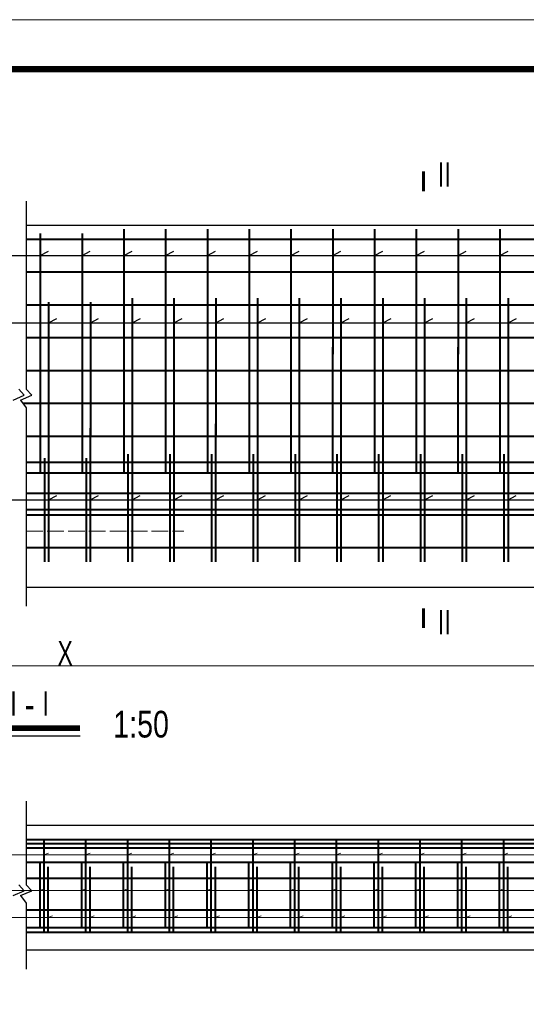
# Model space of a CAD drawing. Header units: inches. Extents: x 458935 to 468251, y 259207 to 260536.
# Tile 15 of 16: x 467537 to 467901, y 259828 to 260536. Entities that reach past the tile are written whole.
import ezdxf

# ---------------------------------------------------------------- set-up
doc = ezdxf.new("R2010")
doc.units = ezdxf.units.IN
doc.header["$MEASUREMENT"] = 0
doc.linetypes.add('ACAD_ISO02W100', pattern=[15, 12, -3])
doc.layers.get('0').update_dxf_attribs({"lineweight": 15})
for name, color, linetype, lineweight in [('BM1', 7, 'Continuous', 15), ('标注', 255, 'Continuous', 25), ('粗线', 1, 'Continuous', 40), ('细实线', 4, 'Continuous', 25), ('轮廓虚线', 2, 'ACAD_ISO02W100', 15)]:
    doc.layers.add(name, color=color, linetype=linetype, lineweight=lineweight)
doc.layers.add('LOCKUP', color=7, linetype='Continuous')
doc.styles.add('HZTXT', font='hztxt_e.shx', dxfattribs={"width": 0.75, "bigfont": 'hztxt.shx'})
doc.styles.get("Standard").update_dxf_attribs({"font": 'hztxt_e.shx', "width": 0.7, "bigfont": 'hztxt.shx'})
doc.dimstyles.new('ISO-100', dxfattribs={"dimscale": 5, "dimtxt": 10, "dimasz": 2, "dimexe": 1.25, "dimexo": 0.625, "dimtad": 1, "dimdsep": 46, "dimtxsty": 'Standard', "dimblk": 'ARCHTICK', "dimcen": 2.5, "dimclrd": 256, "dimadec": 0, "dimazin": 0, "dimtfac": 1, "dimtix": 1, "dimtmove": 0, "dimatfit": 3, "dimfxl": 6, "dimfxlon": 1, "dimarcsym": 0})

# ---------------------------------------------------------------- blocks, each defined once
blk = doc.blocks.new('_ArchTick')
at = {"color": 0, "linetype": 'ByBlock', "const_width": 0.15}
blk.add_lwpolyline([(-0.5, -0.5), (0.5, 0.5)], dxfattribs=at)
blk = doc.blocks.new('123123')
at = {"layer": 'BM1', "linetype": 'Continuous'}
blk.add_line((0, 3000.3), (-4242.8, 3000.3), dxfattribs=at)
at = {"layer": 'BM1', "color": 0, "linetype": 'Continuous', "const_width": 10}
blk.add_lwpolyline([(-4075, 50), (-4075, 2920), (-50, 2920), (-50, 50)], close=True, dxfattribs=at)
blk = doc.blocks.new('k')
at = {"layer": 'LOCKUP', "xscale": 0.9939999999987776, "yscale": 0.9940000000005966, "zscale": 0.9939999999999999}
blk.add_blockref('123123', (4217.4, 0), dxfattribs=at)

msp = doc.modelspace()

# ---------------------------------------------------------------- linework, layer by layer
for p, q in [((467038.336, 259935.818), (468146.343, 259935.818)), ((467554.324, 259935.818), (467557.55, 259936.973)), ((467584.324, 259935.818), (467587.55, 259936.973)), ((467614.324, 259935.818), (467617.55, 259936.973)), ((467644.324, 259935.818), (467647.55, 259936.973)), ((467674.324, 259935.818), (467677.55, 259936.973)), ((467704.324, 259935.818), (467707.55, 259936.973)), ((467734.324, 259935.818), (467737.55, 259936.973)), ((467764.324, 259935.818), (467767.55, 259936.973)), ((467794.324, 259935.818), (467797.55, 259936.973)), ((467824.324, 259935.818), (467827.55, 259936.973)), ((467854.324, 259935.818), (467857.55, 259936.973)), ((467884.324, 259935.818), (467887.55, 259936.973)), ((467038.336, 259910.226), (468146.343, 259910.226)), ((467551.316, 259910.226), (467554.542, 259911.381)), ((467581.316, 259910.226), (467584.542, 259911.381)), ((467611.316, 259910.226), (467614.542, 259911.381)), ((467641.316, 259910.226), (467644.542, 259911.381)), ((467671.316, 259910.226), (467674.542, 259911.381)), ((467701.316, 259910.226), (467704.542, 259911.381)), ((467731.316, 259910.226), (467734.542, 259911.381)), ((467761.316, 259910.226), (467764.542, 259911.381)), ((467791.316, 259910.226), (467794.542, 259911.381)), ((467821.316, 259910.226), (467824.542, 259911.381)), ((467851.316, 259910.226), (467854.542, 259911.381)), ((467881.316, 259910.226), (467884.542, 259911.381)), ((467557.261, 259890.843), (467560.486, 259891.998)), ((467587.261, 259890.843), (467590.486, 259891.998)), ((467617.261, 259890.843), (467620.486, 259891.998)), ((467647.261, 259890.843), (467650.486, 259891.998)), ((467677.261, 259890.843), (467680.486, 259891.998)), ((467707.261, 259890.843), (467710.486, 259891.998)), ((467737.261, 259890.843), (467740.486, 259891.998)), ((467767.261, 259890.843), (467770.486, 259891.998)), ((467797.261, 259890.843), (467800.486, 259891.998)), ((467827.261, 259890.843), (467830.486, 259891.998)), ((467857.261, 259890.843), (467860.486, 259891.998)), ((467887.261, 259890.843), (467890.486, 259891.998)), ((467038.336, 259890.843), (468146.343, 259890.843))]:
    msp.add_line(p, q)
at = {"const_width": 2}
for points in [[(467826.984, 260427.001), (467826.984, 260412.769)], [(467826.984, 260113.025), (467826.984, 260098.792)]]:
    msp.add_lwpolyline(points, dxfattribs=at)
at = {"layer": '标注'}
msp.add_line((467514.397, 260021.325), (467580.338, 260021.325), dxfattribs=at)
at = {"layer": '标注', "const_width": 4}
msp.add_lwpolyline([(467514.397, 260026.807), (467580.338, 260026.807)], dxfattribs=at)
at = {"layer": '粗线'}
for p, q in [((467551.763, 260382.402), (467551.718, 260212.364)), ((467551.763, 260380.402), (467551.718, 260210.364)), ((467581.763, 260382.402), (467581.718, 260212.364)), ((467581.763, 260380.402), (467581.718, 260210.364)), ((467611.763, 260385.402), (467611.718, 260215.364)), ((467611.763, 260384.402), (467611.718, 260214.364)), ((467611.763, 260383.402), (467611.718, 260213.364)), ((467611.763, 260383.402), (467611.718, 260213.364)), ((467611.763, 260382.462), (467611.718, 260219.364)), ((467611.763, 260382.402), (467611.718, 260212.364)), ((467611.763, 260382.402), (467611.718, 260212.364)), ((467611.763, 260381.462), (467611.718, 260218.364)), ((467611.763, 260381.402), (467611.718, 260211.364)), ((467611.763, 260380.462), (467611.718, 260217.364)), ((467611.763, 260380.462), (467611.718, 260217.364)), ((467611.763, 260380.402), (467611.718, 260210.364)), ((467641.763, 260385.402), (467641.718, 260215.364)), ((467641.763, 260384.402), (467641.718, 260214.364)), ((467641.763, 260383.402), (467641.718, 260213.364)), ((467641.763, 260383.402), (467641.718, 260213.364)), ((467641.763, 260382.462), (467641.718, 260219.364)), ((467641.763, 260382.402), (467641.718, 260212.364)), ((467641.763, 260382.402), (467641.718, 260212.364)), ((467641.763, 260381.462), (467641.718, 260218.364)), ((467641.763, 260381.402), (467641.718, 260211.364)), ((467641.763, 260380.462), (467641.718, 260217.364)), ((467641.763, 260380.462), (467641.718, 260217.364)), ((467641.763, 260380.402), (467641.718, 260210.364)), ((467671.763, 260385.402), (467671.718, 260215.364)), ((467671.763, 260384.402), (467671.718, 260214.364)), ((467671.763, 260383.402), (467671.718, 260213.364)), ((467671.763, 260383.402), (467671.718, 260213.364)), ((467671.763, 260382.462), (467671.718, 260219.364)), ((467671.763, 260382.402), (467671.718, 260212.364)), ((467671.763, 260382.402), (467671.718, 260212.364)), ((467671.763, 260381.462), (467671.718, 260218.364)), ((467671.763, 260381.402), (467671.718, 260211.364)), ((467671.763, 260380.462), (467671.718, 260217.364)), ((467671.763, 260380.462), (467671.718, 260217.364)), ((467671.763, 260380.402), (467671.718, 260210.364)), ((467701.763, 260385.402), (467701.718, 260215.364)), ((467701.763, 260384.402), (467701.718, 260214.364)), ((467701.763, 260383.402), (467701.718, 260213.364)), ((467701.763, 260383.402), (467701.718, 260213.364)), ((467701.763, 260382.462), (467701.718, 260219.364)), ((467701.763, 260382.402), (467701.718, 260212.364)), ((467701.763, 260382.402), (467701.718, 260212.364)), ((467701.763, 260381.462), (467701.718, 260218.364)), ((467701.763, 260381.402), (467701.718, 260211.364)), ((467701.763, 260380.462), (467701.718, 260217.364)), ((467701.763, 260380.462), (467701.718, 260217.364)), ((467701.763, 260380.402), (467701.718, 260210.364)), ((467731.763, 260385.402), (467731.718, 260215.364)), ((467731.763, 260384.402), (467731.718, 260214.364)), ((467731.763, 260383.402), (467731.718, 260213.364)), ((467731.763, 260383.402), (467731.718, 260213.364)), ((467731.763, 260382.462), (467731.718, 260219.364)), ((467731.763, 260382.402), (467731.718, 260212.364)), ((467731.763, 260382.402), (467731.718, 260212.364)), ((467731.763, 260381.462), (467731.718, 260218.364)), ((467731.763, 260381.402), (467731.718, 260211.364)), ((467731.763, 260380.462), (467731.718, 260217.364)), ((467731.763, 260380.462), (467731.718, 260217.364)), ((467731.763, 260380.402), (467731.718, 260210.364)), ((467761.763, 260385.402), (467761.718, 260215.364)), ((467761.763, 260384.402), (467761.718, 260214.364)), ((467761.763, 260383.402), (467761.718, 260213.364)), ((467761.763, 260383.402), (467761.718, 260213.364)), ((467761.763, 260382.462), (467761.718, 260219.364)), ((467761.763, 260382.402), (467761.718, 260212.364)), ((467761.763, 260382.402), (467761.718, 260212.364)), ((467761.763, 260381.462), (467761.718, 260218.364)), ((467761.763, 260381.402), (467761.718, 260211.364)), ((467761.763, 260380.462), (467761.718, 260217.364)), ((467761.763, 260380.462), (467761.718, 260217.364)), ((467761.763, 260380.402), (467761.718, 260210.364)), ((467791.763, 260385.402), (467791.718, 260215.364)), ((467791.763, 260384.402), (467791.718, 260214.364)), ((467791.763, 260383.402), (467791.718, 260213.364)), ((467791.763, 260383.402), (467791.718, 260213.364)), ((467791.763, 260382.462), (467791.718, 260219.364)), ((467791.763, 260382.402), (467791.718, 260212.364)), ((467791.763, 260382.402), (467791.718, 260212.364)), ((467791.763, 260381.462), (467791.718, 260218.364)), ((467791.763, 260381.402), (467791.718, 260211.364)), ((467791.763, 260380.462), (467791.718, 260217.364)), ((467791.763, 260380.462), (467791.718, 260217.364)), ((467791.763, 260380.402), (467791.718, 260210.364)), ((467821.763, 260385.402), (467821.718, 260215.364)), ((467821.763, 260384.402), (467821.718, 260214.364)), ((467821.763, 260383.402), (467821.718, 260213.364)), ((467821.763, 260383.402), (467821.718, 260213.364)), ((467821.763, 260382.462), (467821.718, 260219.364)), ((467821.763, 260382.402), (467821.718, 260212.364)), ((467821.763, 260382.402), (467821.718, 260212.364)), ((467821.763, 260381.462), (467821.718, 260218.364)), ((467821.763, 260381.402), (467821.718, 260211.364)), ((467821.763, 260380.462), (467821.718, 260217.364)), ((467821.763, 260380.462), (467821.718, 260217.364)), ((467821.763, 260380.402), (467821.718, 260210.364)), ((467851.763, 260385.402), (467851.718, 260215.364)), ((467851.763, 260384.402), (467851.718, 260214.364)), ((467851.763, 260383.402), (467851.718, 260213.364)), ((467851.763, 260383.402), (467851.718, 260213.364)), ((467851.763, 260382.462), (467851.718, 260219.364)), ((467851.763, 260382.402), (467851.718, 260212.364)), ((467851.763, 260382.402), (467851.718, 260212.364)), ((467851.763, 260381.462), (467851.718, 260218.364)), ((467851.763, 260381.402), (467851.718, 260211.364)), ((467851.763, 260380.462), (467851.718, 260217.364)), ((467851.763, 260380.462), (467851.718, 260217.364)), ((467851.763, 260380.402), (467851.718, 260210.364)), ((467881.763, 260385.402), (467881.718, 260215.364)), ((467881.763, 260384.402), (467881.718, 260214.364)), ((467881.763, 260383.402), (467881.718, 260213.364)), ((467881.763, 260383.402), (467881.718, 260213.364)), ((467881.763, 260382.462), (467881.718, 260219.364)), ((467881.763, 260382.402), (467881.718, 260212.364)), ((467881.763, 260382.402), (467881.718, 260212.364)), ((467881.763, 260381.462), (467881.718, 260218.364)), ((467881.763, 260381.402), (467881.718, 260211.364)), ((467881.763, 260380.462), (467881.718, 260217.364)), ((467881.763, 260380.462), (467881.718, 260217.364)), ((467881.763, 260380.402), (467881.718, 260210.364)), ((467541.675, 260378.364), (468104.595, 260378.364)), ((467551.763, 260379.462), (467551.718, 260216.364)), ((467551.763, 260377.462), (467551.718, 260214.364)), ((467581.763, 260379.462), (467581.718, 260216.364)), ((467581.763, 260377.462), (467581.718, 260214.364)), ((467611.763, 260379.462), (467611.718, 260216.364)), ((467611.763, 260379.462), (467611.718, 260216.364)), ((467611.763, 260378.462), (467611.718, 260215.364)), ((467611.763, 260377.462), (467611.718, 260214.364)), ((467641.763, 260379.462), (467641.718, 260216.364)), ((467641.763, 260379.462), (467641.718, 260216.364)), ((467641.763, 260378.462), (467641.718, 260215.364)), ((467641.763, 260377.462), (467641.718, 260214.364)), ((467671.763, 260379.462), (467671.718, 260216.364)), ((467671.763, 260379.462), (467671.718, 260216.364)), ((467671.763, 260378.462), (467671.718, 260215.364)), ((467671.763, 260377.462), (467671.718, 260214.364)), ((467701.763, 260379.462), (467701.718, 260216.364)), ((467701.763, 260379.462), (467701.718, 260216.364)), ((467701.763, 260378.462), (467701.718, 260215.364)), ((467701.763, 260377.462), (467701.718, 260214.364)), ((467731.763, 260379.462), (467731.718, 260216.364)), ((467731.763, 260379.462), (467731.718, 260216.364)), ((467731.763, 260378.462), (467731.718, 260215.364)), ((467731.763, 260377.462), (467731.718, 260214.364)), ((467761.763, 260379.462), (467761.718, 260216.364)), ((467761.763, 260379.462), (467761.718, 260216.364)), ((467761.763, 260378.462), (467761.718, 260215.364)), ((467761.763, 260377.462), (467761.718, 260214.364)), ((467791.763, 260379.462), (467791.718, 260216.364)), ((467791.763, 260379.462), (467791.718, 260216.364)), ((467791.763, 260378.462), (467791.718, 260215.364)), ((467791.763, 260377.462), (467791.718, 260214.364)), ((467821.763, 260379.462), (467821.718, 260216.364)), ((467821.763, 260379.462), (467821.718, 260216.364)), ((467821.763, 260378.462), (467821.718, 260215.364)), ((467821.763, 260377.462), (467821.718, 260214.364)), ((467851.763, 260379.462), (467851.718, 260216.364)), ((467851.763, 260379.462), (467851.718, 260216.364)), ((467851.763, 260378.462), (467851.718, 260215.364)), ((467851.763, 260377.462), (467851.718, 260214.364)), ((467881.763, 260379.462), (467881.718, 260216.364)), ((467881.763, 260379.462), (467881.718, 260216.364)), ((467881.763, 260378.462), (467881.718, 260215.364)), ((467881.763, 260377.462), (467881.718, 260214.364)), ((467541.675, 260354.764), (468104.595, 260354.764)), ((467541.675, 260331.164), (468104.595, 260331.164)), ((467557.703, 260333.024), (467557.657, 260152.439)), ((467557.703, 260331.024), (467557.657, 260150.439)), ((467587.703, 260333.024), (467587.657, 260152.439)), ((467587.703, 260331.024), (467587.657, 260150.439)), ((467617.703, 260336.024), (467617.657, 260155.439)), ((467617.703, 260335.024), (467617.657, 260154.439)), ((467617.703, 260334.024), (467617.657, 260153.439)), ((467617.703, 260334.024), (467617.657, 260153.439)), ((467617.703, 260333.024), (467617.657, 260152.439)), ((467617.703, 260333.024), (467617.657, 260152.439)), ((467617.703, 260332.024), (467617.657, 260151.439)), ((467617.703, 260332.024), (467617.657, 260151.439)), ((467617.703, 260331.024), (467617.657, 260150.439)), ((467617.703, 260331.024), (467617.657, 260150.439)), ((467647.703, 260336.024), (467647.657, 260155.439)), ((467647.703, 260335.024), (467647.657, 260154.439)), ((467647.703, 260334.024), (467647.657, 260153.439)), ((467647.703, 260334.024), (467647.657, 260153.439)), ((467647.703, 260333.024), (467647.657, 260152.439)), ((467647.703, 260333.024), (467647.657, 260152.439)), ((467647.703, 260332.024), (467647.657, 260151.439)), ((467647.703, 260332.024), (467647.657, 260151.439)), ((467647.703, 260331.024), (467647.657, 260150.439)), ((467647.703, 260331.024), (467647.657, 260150.439)), ((467677.703, 260336.024), (467677.657, 260155.439)), ((467677.703, 260335.024), (467677.657, 260154.439)), ((467677.703, 260334.024), (467677.657, 260153.439)), ((467677.703, 260334.024), (467677.657, 260153.439)), ((467677.703, 260333.024), (467677.657, 260152.439)), ((467677.703, 260333.024), (467677.657, 260152.439)), ((467677.703, 260332.024), (467677.657, 260151.439)), ((467677.703, 260332.024), (467677.657, 260151.439)), ((467677.703, 260331.024), (467677.657, 260150.439)), ((467677.703, 260331.024), (467677.657, 260150.439)), ((467707.703, 260336.024), (467707.657, 260155.439)), ((467707.703, 260335.024), (467707.657, 260154.439)), ((467707.703, 260334.024), (467707.657, 260153.439)), ((467707.703, 260334.024), (467707.657, 260153.439)), ((467707.703, 260333.024), (467707.657, 260152.439)), ((467707.703, 260333.024), (467707.657, 260152.439)), ((467707.703, 260332.024), (467707.657, 260151.439)), ((467707.703, 260332.024), (467707.657, 260151.439)), ((467707.703, 260331.024), (467707.657, 260150.439)), ((467707.703, 260331.024), (467707.657, 260150.439)), ((467737.703, 260336.024), (467737.657, 260155.439)), ((467737.703, 260335.024), (467737.657, 260154.439)), ((467737.703, 260334.024), (467737.657, 260153.439)), ((467737.703, 260334.024), (467737.657, 260153.439)), ((467737.703, 260333.024), (467737.657, 260152.439)), ((467737.703, 260333.024), (467737.657, 260152.439)), ((467737.703, 260332.024), (467737.657, 260151.439)), ((467737.703, 260332.024), (467737.657, 260151.439)), ((467737.703, 260331.024), (467737.657, 260150.439)), ((467737.703, 260331.024), (467737.657, 260150.439)), ((467767.703, 260336.024), (467767.657, 260155.439)), ((467767.703, 260335.024), (467767.657, 260154.439)), ((467767.703, 260334.024), (467767.657, 260153.439)), ((467767.703, 260334.024), (467767.657, 260153.439)), ((467767.703, 260333.024), (467767.657, 260152.439)), ((467767.703, 260333.024), (467767.657, 260152.439)), ((467767.703, 260332.024), (467767.657, 260151.439)), ((467767.703, 260332.024), (467767.657, 260151.439)), ((467767.703, 260331.024), (467767.657, 260150.439)), ((467767.703, 260331.024), (467767.657, 260150.439)), ((467797.703, 260336.024), (467797.657, 260155.439)), ((467797.703, 260335.024), (467797.657, 260154.439)), ((467797.703, 260334.024), (467797.657, 260153.439)), ((467797.703, 260334.024), (467797.657, 260153.439)), ((467797.703, 260333.024), (467797.657, 260152.439)), ((467797.703, 260333.024), (467797.657, 260152.439)), ((467797.703, 260332.024), (467797.657, 260151.439)), ((467797.703, 260332.024), (467797.657, 260151.439)), ((467797.703, 260331.024), (467797.657, 260150.439)), ((467797.703, 260331.024), (467797.657, 260150.439)), ((467827.703, 260336.024), (467827.657, 260155.439)), ((467827.703, 260335.024), (467827.657, 260154.439)), ((467827.703, 260334.024), (467827.657, 260153.439)), ((467827.703, 260334.024), (467827.657, 260153.439)), ((467827.703, 260333.024), (467827.657, 260152.439)), ((467827.703, 260333.024), (467827.657, 260152.439)), ((467827.703, 260332.024), (467827.657, 260151.439)), ((467827.703, 260332.024), (467827.657, 260151.439)), ((467827.703, 260331.024), (467827.657, 260150.439)), ((467827.703, 260331.024), (467827.657, 260150.439)), ((467857.703, 260336.024), (467857.657, 260155.439)), ((467857.703, 260335.024), (467857.657, 260154.439)), ((467857.703, 260334.024), (467857.657, 260153.439)), ((467857.703, 260334.024), (467857.657, 260153.439)), ((467857.703, 260333.024), (467857.657, 260152.439)), ((467857.703, 260333.024), (467857.657, 260152.439)), ((467857.703, 260332.024), (467857.657, 260151.439)), ((467857.703, 260332.024), (467857.657, 260151.439)), ((467857.703, 260331.024), (467857.657, 260150.439)), ((467857.703, 260331.024), (467857.657, 260150.439)), ((467887.703, 260336.024), (467887.657, 260155.439)), ((467887.703, 260335.024), (467887.657, 260154.439)), ((467887.703, 260334.024), (467887.657, 260153.439)), ((467887.703, 260334.024), (467887.657, 260153.439)), ((467887.703, 260333.024), (467887.657, 260152.439)), ((467887.703, 260333.024), (467887.657, 260152.439)), ((467887.703, 260332.024), (467887.657, 260151.439)), ((467887.703, 260332.024), (467887.657, 260151.439)), ((467887.703, 260331.024), (467887.657, 260150.439)), ((467887.703, 260331.024), (467887.657, 260150.439)), ((467557.703, 260329.024), (467557.657, 260148.439)), ((467557.703, 260327.024), (467557.657, 260146.439)), ((467587.703, 260329.024), (467587.657, 260148.439)), ((467587.703, 260327.024), (467587.657, 260146.439)), ((467617.703, 260330.024), (467617.657, 260149.439)), ((467617.703, 260330.024), (467617.657, 260149.439)), ((467617.703, 260329.024), (467617.657, 260148.439)), ((467617.703, 260329.024), (467617.657, 260148.439)), ((467617.703, 260328.024), (467617.657, 260147.439)), ((467617.703, 260327.024), (467617.657, 260146.439)), ((467647.703, 260330.024), (467647.657, 260149.439)), ((467647.703, 260330.024), (467647.657, 260149.439)), ((467647.703, 260329.024), (467647.657, 260148.439)), ((467647.703, 260329.024), (467647.657, 260148.439)), ((467647.703, 260328.024), (467647.657, 260147.439)), ((467647.703, 260327.024), (467647.657, 260146.439)), ((467677.703, 260330.024), (467677.657, 260149.439)), ((467677.703, 260330.024), (467677.657, 260149.439)), ((467677.703, 260329.024), (467677.657, 260148.439)), ((467677.703, 260329.024), (467677.657, 260148.439)), ((467677.703, 260328.024), (467677.657, 260147.439)), ((467677.703, 260327.024), (467677.657, 260146.439)), ((467707.703, 260330.024), (467707.657, 260149.439)), ((467707.703, 260330.024), (467707.657, 260149.439)), ((467707.703, 260329.024), (467707.657, 260148.439)), ((467707.703, 260329.024), (467707.657, 260148.439)), ((467707.703, 260328.024), (467707.657, 260147.439)), ((467707.703, 260327.024), (467707.657, 260146.439)), ((467737.703, 260330.024), (467737.657, 260149.439)), ((467737.703, 260330.024), (467737.657, 260149.439)), ((467737.703, 260329.024), (467737.657, 260148.439)), ((467737.703, 260329.024), (467737.657, 260148.439)), ((467737.703, 260328.024), (467737.657, 260147.439)), ((467737.703, 260327.024), (467737.657, 260146.439)), ((467767.703, 260330.024), (467767.657, 260149.439)), ((467767.703, 260330.024), (467767.657, 260149.439)), ((467767.703, 260329.024), (467767.657, 260148.439)), ((467767.703, 260329.024), (467767.657, 260148.439)), ((467767.703, 260328.024), (467767.657, 260147.439)), ((467767.703, 260327.024), (467767.657, 260146.439)), ((467797.703, 260330.024), (467797.657, 260149.439)), ((467797.703, 260330.024), (467797.657, 260149.439)), ((467797.703, 260329.024), (467797.657, 260148.439)), ((467797.703, 260329.024), (467797.657, 260148.439)), ((467797.703, 260328.024), (467797.657, 260147.439)), ((467797.703, 260327.024), (467797.657, 260146.439)), ((467827.703, 260330.024), (467827.657, 260149.439)), ((467827.703, 260330.024), (467827.657, 260149.439)), ((467827.703, 260329.024), (467827.657, 260148.439)), ((467827.703, 260329.024), (467827.657, 260148.439)), ((467827.703, 260328.024), (467827.657, 260147.439)), ((467827.703, 260327.024), (467827.657, 260146.439)), ((467857.703, 260330.024), (467857.657, 260149.439)), ((467857.703, 260330.024), (467857.657, 260149.439)), ((467857.703, 260329.024), (467857.657, 260148.439)), ((467857.703, 260329.024), (467857.657, 260148.439)), ((467857.703, 260328.024), (467857.657, 260147.439)), ((467857.703, 260327.024), (467857.657, 260146.439)), ((467887.703, 260330.024), (467887.657, 260149.439)), ((467887.703, 260330.024), (467887.657, 260149.439)), ((467887.703, 260329.024), (467887.657, 260148.439)), ((467887.703, 260329.024), (467887.657, 260148.439)), ((467887.703, 260328.024), (467887.657, 260147.439)), ((467887.703, 260327.024), (467887.657, 260146.439)), ((467541.675, 260307.564), (468104.595, 260307.564)), ((467541.675, 260283.964), (468104.595, 260283.964)), ((467539.356, 260260.364), (468104.595, 260260.364)), ((467541.675, 260236.764), (468104.595, 260236.764)), ((467541.675, 260218.128), (468104.595, 260218.128)), ((467554.73, 260220.84), (467554.712, 260152.439)), ((467554.73, 260218.84), (467554.712, 260150.439)), ((467584.73, 260220.84), (467584.712, 260152.439)), ((467584.73, 260218.84), (467584.712, 260150.439)), ((467614.73, 260223.84), (467614.712, 260155.439)), ((467614.73, 260222.84), (467614.712, 260154.439)), ((467614.73, 260221.84), (467614.712, 260153.439)), ((467614.73, 260221.84), (467614.712, 260153.439)), ((467614.73, 260220.84), (467614.712, 260152.439)), ((467614.73, 260220.84), (467614.712, 260152.439)), ((467614.73, 260219.84), (467614.712, 260151.439)), ((467614.73, 260219.84), (467614.712, 260151.439)), ((467614.73, 260218.84), (467614.712, 260150.439)), ((467614.73, 260218.84), (467614.712, 260150.439)), ((467614.73, 260217.84), (467614.712, 260149.439)), ((467614.73, 260217.84), (467614.712, 260149.439)), ((467644.73, 260223.84), (467644.712, 260155.439)), ((467644.73, 260222.84), (467644.712, 260154.439)), ((467644.73, 260221.84), (467644.712, 260153.439)), ((467644.73, 260221.84), (467644.712, 260153.439)), ((467644.73, 260220.84), (467644.712, 260152.439)), ((467644.73, 260220.84), (467644.712, 260152.439)), ((467644.73, 260219.84), (467644.712, 260151.439)), ((467644.73, 260219.84), (467644.712, 260151.439)), ((467644.73, 260218.84), (467644.712, 260150.439)), ((467644.73, 260218.84), (467644.712, 260150.439)), ((467644.73, 260217.84), (467644.712, 260149.439)), ((467644.73, 260217.84), (467644.712, 260149.439)), ((467674.73, 260223.84), (467674.712, 260155.439)), ((467674.73, 260222.84), (467674.712, 260154.439)), ((467674.73, 260221.84), (467674.712, 260153.439)), ((467674.73, 260221.84), (467674.712, 260153.439)), ((467674.73, 260220.84), (467674.712, 260152.439)), ((467674.73, 260220.84), (467674.712, 260152.439)), ((467674.73, 260219.84), (467674.712, 260151.439)), ((467674.73, 260219.84), (467674.712, 260151.439)), ((467674.73, 260218.84), (467674.712, 260150.439)), ((467674.73, 260218.84), (467674.712, 260150.439)), ((467674.73, 260217.84), (467674.712, 260149.439)), ((467674.73, 260217.84), (467674.712, 260149.439)), ((467704.73, 260223.84), (467704.712, 260155.439)), ((467704.73, 260222.84), (467704.712, 260154.439)), ((467704.73, 260221.84), (467704.712, 260153.439)), ((467704.73, 260221.84), (467704.712, 260153.439)), ((467704.73, 260220.84), (467704.712, 260152.439)), ((467704.73, 260220.84), (467704.712, 260152.439)), ((467704.73, 260219.84), (467704.712, 260151.439)), ((467704.73, 260219.84), (467704.712, 260151.439)), ((467704.73, 260218.84), (467704.712, 260150.439)), ((467704.73, 260218.84), (467704.712, 260150.439)), ((467704.73, 260217.84), (467704.712, 260149.439)), ((467704.73, 260217.84), (467704.712, 260149.439)), ((467734.73, 260223.84), (467734.712, 260155.439)), ((467734.73, 260222.84), (467734.712, 260154.439)), ((467734.73, 260221.84), (467734.712, 260153.439)), ((467734.73, 260221.84), (467734.712, 260153.439)), ((467734.73, 260220.84), (467734.712, 260152.439)), ((467734.73, 260220.84), (467734.712, 260152.439)), ((467734.73, 260219.84), (467734.712, 260151.439)), ((467734.73, 260219.84), (467734.712, 260151.439)), ((467734.73, 260218.84), (467734.712, 260150.439)), ((467734.73, 260218.84), (467734.712, 260150.439)), ((467734.73, 260217.84), (467734.712, 260149.439)), ((467734.73, 260217.84), (467734.712, 260149.439)), ((467764.73, 260223.84), (467764.712, 260155.439)), ((467764.73, 260222.84), (467764.712, 260154.439)), ((467764.73, 260221.84), (467764.712, 260153.439)), ((467764.73, 260221.84), (467764.712, 260153.439)), ((467764.73, 260220.84), (467764.712, 260152.439)), ((467764.73, 260220.84), (467764.712, 260152.439)), ((467764.73, 260219.84), (467764.712, 260151.439)), ((467764.73, 260219.84), (467764.712, 260151.439)), ((467764.73, 260218.84), (467764.712, 260150.439)), ((467764.73, 260218.84), (467764.712, 260150.439)), ((467764.73, 260217.84), (467764.712, 260149.439)), ((467764.73, 260217.84), (467764.712, 260149.439)), ((467794.73, 260223.84), (467794.712, 260155.439)), ((467794.73, 260222.84), (467794.712, 260154.439)), ((467794.73, 260221.84), (467794.712, 260153.439)), ((467794.73, 260221.84), (467794.712, 260153.439)), ((467794.73, 260220.84), (467794.712, 260152.439)), ((467794.73, 260220.84), (467794.712, 260152.439)), ((467794.73, 260219.84), (467794.712, 260151.439)), ((467794.73, 260219.84), (467794.712, 260151.439)), ((467794.73, 260218.84), (467794.712, 260150.439)), ((467794.73, 260218.84), (467794.712, 260150.439)), ((467794.73, 260217.84), (467794.712, 260149.439)), ((467794.73, 260217.84), (467794.712, 260149.439)), ((467824.73, 260223.84), (467824.712, 260155.439)), ((467824.73, 260222.84), (467824.712, 260154.439)), ((467824.73, 260221.84), (467824.712, 260153.439)), ((467824.73, 260221.84), (467824.712, 260153.439)), ((467824.73, 260220.84), (467824.712, 260152.439)), ((467824.73, 260220.84), (467824.712, 260152.439)), ((467824.73, 260219.84), (467824.712, 260151.439)), ((467824.73, 260219.84), (467824.712, 260151.439)), ((467824.73, 260218.84), (467824.712, 260150.439)), ((467824.73, 260218.84), (467824.712, 260150.439)), ((467824.73, 260217.84), (467824.712, 260149.439)), ((467824.73, 260217.84), (467824.712, 260149.439)), ((467854.73, 260223.84), (467854.712, 260155.439)), ((467854.73, 260222.84), (467854.712, 260154.439)), ((467854.73, 260221.84), (467854.712, 260153.439)), ((467854.73, 260221.84), (467854.712, 260153.439)), ((467854.73, 260220.84), (467854.712, 260152.439)), ((467854.73, 260220.84), (467854.712, 260152.439)), ((467854.73, 260219.84), (467854.712, 260151.439)), ((467854.73, 260219.84), (467854.712, 260151.439)), ((467854.73, 260218.84), (467854.712, 260150.439)), ((467854.73, 260218.84), (467854.712, 260150.439)), ((467854.73, 260217.84), (467854.712, 260149.439)), ((467854.73, 260217.84), (467854.712, 260149.439)), ((467884.73, 260223.84), (467884.712, 260155.439)), ((467884.73, 260222.84), (467884.712, 260154.439)), ((467884.73, 260221.84), (467884.712, 260153.439)), ((467884.73, 260221.84), (467884.712, 260153.439)), ((467884.73, 260220.84), (467884.712, 260152.439)), ((467884.73, 260220.84), (467884.712, 260152.439)), ((467884.73, 260219.84), (467884.712, 260151.439)), ((467884.73, 260219.84), (467884.712, 260151.439)), ((467884.73, 260218.84), (467884.712, 260150.439)), ((467884.73, 260218.84), (467884.712, 260150.439)), ((467884.73, 260217.84), (467884.712, 260149.439)), ((467884.73, 260217.84), (467884.712, 260149.439)), ((467541.675, 260210.364), (468104.595, 260210.364)), ((467554.73, 260216.84), (467554.712, 260148.439)), ((467554.73, 260214.84), (467554.712, 260146.439)), ((467584.73, 260216.84), (467584.712, 260148.439)), ((467584.73, 260214.84), (467584.712, 260146.439)), ((467614.73, 260216.84), (467614.712, 260148.439)), ((467614.73, 260216.84), (467614.712, 260148.439)), ((467614.73, 260215.84), (467614.712, 260147.439)), ((467614.73, 260214.84), (467614.712, 260146.439)), ((467644.73, 260216.84), (467644.712, 260148.439)), ((467644.73, 260216.84), (467644.712, 260148.439)), ((467644.73, 260215.84), (467644.712, 260147.439)), ((467644.73, 260214.84), (467644.712, 260146.439)), ((467674.73, 260216.84), (467674.712, 260148.439)), ((467674.73, 260216.84), (467674.712, 260148.439)), ((467674.73, 260215.84), (467674.712, 260147.439)), ((467674.73, 260214.84), (467674.712, 260146.439)), ((467704.73, 260216.84), (467704.712, 260148.439)), ((467704.73, 260216.84), (467704.712, 260148.439)), ((467704.73, 260215.84), (467704.712, 260147.439)), ((467704.73, 260214.84), (467704.712, 260146.439)), ((467734.73, 260216.84), (467734.712, 260148.439)), ((467734.73, 260216.84), (467734.712, 260148.439)), ((467734.73, 260215.84), (467734.712, 260147.439)), ((467734.73, 260214.84), (467734.712, 260146.439)), ((467764.73, 260216.84), (467764.712, 260148.439)), ((467764.73, 260216.84), (467764.712, 260148.439)), ((467764.73, 260215.84), (467764.712, 260147.439)), ((467764.73, 260214.84), (467764.712, 260146.439)), ((467794.73, 260216.84), (467794.712, 260148.439)), ((467794.73, 260216.84), (467794.712, 260148.439)), ((467794.73, 260215.84), (467794.712, 260147.439)), ((467794.73, 260214.84), (467794.712, 260146.439)), ((467824.73, 260216.84), (467824.712, 260148.439)), ((467824.73, 260216.84), (467824.712, 260148.439)), ((467824.73, 260215.84), (467824.712, 260147.439)), ((467824.73, 260214.84), (467824.712, 260146.439)), ((467854.73, 260216.84), (467854.712, 260148.439)), ((467854.73, 260216.84), (467854.712, 260148.439)), ((467854.73, 260215.84), (467854.712, 260147.439)), ((467854.73, 260214.84), (467854.712, 260146.439)), ((467884.73, 260216.84), (467884.712, 260148.439)), ((467884.73, 260216.84), (467884.712, 260148.439)), ((467884.73, 260215.84), (467884.712, 260147.439)), ((467884.73, 260214.84), (467884.712, 260146.439)), ((467541.675, 260195.806), (468104.595, 260195.806)), ((467541.675, 260183.964), (468104.595, 260183.964)), ((467541.641, 260180.288), (468104.562, 260180.288)), ((467541.641, 260156.688), (468104.562, 260156.688)), ((467541.675, 259946.938), (468109.595, 259946.938)), ((467541.675, 259943.912), (468109.595, 259943.912)), ((467541.675, 259940.938), (468109.595, 259940.938)), ((467554.324, 259946.938), (467554.324, 259880.363)), ((467584.324, 259946.938), (467584.324, 259880.363)), ((467614.324, 259946.938), (467614.324, 259880.363)), ((467644.324, 259946.938), (467644.324, 259880.363)), ((467674.324, 259946.938), (467674.324, 259880.363)), ((467704.324, 259946.938), (467704.324, 259880.363)), ((467734.324, 259946.938), (467734.324, 259880.363)), ((467764.324, 259946.938), (467764.324, 259880.363)), ((467794.324, 259946.938), (467794.324, 259880.363)), ((467824.324, 259946.938), (467824.324, 259880.363)), ((467854.324, 259946.938), (467854.324, 259880.363)), ((467884.324, 259946.938), (467884.324, 259880.363)), ((467541.675, 259930.678), (468109.595, 259930.678)), ((467551.316, 259930.678), (467551.316, 259883.641)), ((467557.261, 259927.338), (467557.261, 259880.363)), ((467581.316, 259930.678), (467581.316, 259883.641)), ((467587.261, 259927.338), (467587.261, 259880.363)), ((467611.316, 259930.678), (467611.316, 259883.641)), ((467617.261, 259927.338), (467617.261, 259880.363)), ((467641.316, 259930.678), (467641.316, 259883.641)), ((467647.261, 259927.338), (467647.261, 259880.363)), ((467671.316, 259930.678), (467671.316, 259883.641)), ((467677.261, 259927.338), (467677.261, 259880.363)), ((467701.316, 259930.678), (467701.316, 259883.641)), ((467707.261, 259927.338), (467707.261, 259880.363)), ((467731.316, 259930.678), (467731.316, 259883.641)), ((467737.261, 259927.338), (467737.261, 259880.363)), ((467761.316, 259930.678), (467761.316, 259883.641)), ((467767.261, 259927.338), (467767.261, 259880.363)), ((467791.316, 259930.678), (467791.316, 259883.641)), ((467797.261, 259927.338), (467797.261, 259880.363)), ((467821.316, 259930.678), (467821.316, 259883.641)), ((467827.261, 259927.338), (467827.261, 259880.363)), ((467851.316, 259930.678), (467851.316, 259883.641)), ((467857.261, 259927.338), (467857.261, 259880.363)), ((467881.316, 259930.678), (467881.316, 259883.641)), ((467887.261, 259927.338), (467887.261, 259880.363)), ((467541.675, 259919.094), (468109.595, 259919.094)), ((467541.675, 259896.363), (468109.595, 259896.363)), ((467541.675, 259883.641), (468109.595, 259883.641)), ((467541.675, 259880.363), (468109.595, 259880.363))]:
    msp.add_line(p, q, dxfattribs=at)
at = {"layer": '细实线'}
for p, q in [((467541.675, 260405.569), (467541.675, 260270.418)), ((467541.675, 260388.364), (468109.595, 260388.364)), ((467041.76, 260366.509), (468165.348, 260366.509)), ((467551.76, 260366.509), (467557.693, 260369.642)), ((467581.76, 260366.509), (467587.693, 260369.642)), ((467611.76, 260366.509), (467617.693, 260369.642)), ((467641.76, 260366.509), (467647.693, 260369.642)), ((467671.76, 260366.509), (467677.693, 260369.642)), ((467701.76, 260366.509), (467707.693, 260369.642)), ((467731.76, 260366.509), (467737.693, 260369.642)), ((467761.76, 260366.509), (467767.693, 260369.642)), ((467791.76, 260366.509), (467797.693, 260369.642)), ((467821.76, 260366.509), (467827.693, 260369.642)), ((467851.76, 260366.509), (467857.693, 260369.642)), ((467881.76, 260366.509), (467887.693, 260369.642)), ((467047.701, 260318.215), (468171.289, 260318.215)), ((467557.701, 260318.215), (467563.633, 260321.349)), ((467587.701, 260318.215), (467593.633, 260321.349)), ((467617.701, 260318.215), (467623.633, 260321.349)), ((467647.701, 260318.215), (467653.633, 260321.349)), ((467677.701, 260318.215), (467683.633, 260321.349)), ((467707.701, 260318.215), (467713.633, 260321.349)), ((467737.701, 260318.215), (467743.633, 260321.349)), ((467767.701, 260318.215), (467773.633, 260321.349)), ((467797.701, 260318.215), (467803.633, 260321.349)), ((467827.701, 260318.215), (467833.633, 260321.349)), ((467857.701, 260318.215), (467863.633, 260321.349)), ((467887.701, 260318.215), (467893.633, 260321.349)), ((467540.247, 260266.167), (467536.316, 260270.418)), ((467545.606, 260266.167), (467541.675, 260270.418)), ((467532.273, 260262.719), (467540.247, 260266.167)), ((467537.632, 260262.719), (467545.606, 260266.167)), ((467537.632, 260262.719), (467541.675, 260257.196)), ((467541.675, 260257.196), (467541.675, 260114.472)), ((467047.667, 260190.939), (468171.255, 260190.939)), ((467557.667, 260190.939), (467563.6, 260194.073)), ((467587.667, 260190.939), (467593.6, 260194.073)), ((467617.667, 260190.939), (467623.6, 260194.073)), ((467647.667, 260190.939), (467653.6, 260194.073)), ((467677.667, 260190.939), (467683.6, 260194.073)), ((467707.667, 260190.939), (467713.6, 260194.073)), ((467737.667, 260190.939), (467743.6, 260194.073)), ((467767.667, 260190.939), (467773.6, 260194.073)), ((467797.667, 260190.939), (467803.6, 260194.073)), ((467827.667, 260190.939), (467833.6, 260194.073)), ((467857.667, 260190.939), (467863.6, 260194.073)), ((467887.667, 260190.939), (467893.6, 260194.073)), ((467541.675, 260128.283), (468109.595, 260128.283)), ((467541.675, 259974.347), (467541.675, 259914.235)), ((467541.675, 259957.143), (468109.595, 259957.143)), ((467540.247, 259909.984), (467536.316, 259914.235)), ((467545.606, 259909.984), (467541.675, 259914.235)), ((467532.273, 259906.536), (467540.247, 259909.984)), ((467537.632, 259906.536), (467545.606, 259909.984)), ((467537.632, 259906.536), (467541.675, 259901.013)), ((467541.675, 259901.013), (467541.675, 259853.732)), ((467541.675, 259867.543), (468109.595, 259867.543))]:
    msp.add_line(p, q, dxfattribs=at)
at = {"layer": '轮廓虚线'}
msp.add_line((467541.675, 260168.364), (467654.735, 260168.364), dxfattribs=at)

# ---------------------------------------------------------------- block references
at = {"layer": '细实线', "xscale": 0.4454999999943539, "yscale": 0.4454999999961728, "zscale": 0.4455000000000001}
msp.add_blockref('k', (466372.122, 259207.455), dxfattribs=at)

# ---------------------------------------------------------------- texts
at = {"layer": '标注', "style": 'HZTXT', "width": 0.8}
for s, height, p in [('Ⅱ', 20, (467833.886, 260414.036)), ('Ⅱ', 20, (467833.886, 260092.388)), ('Ⅰ-Ⅰ', 20, (467524.521, 260033.858)), ('1:50', 19.2, (467604.175, 260020.168))]:
    msp.add_text(s, height=height, dxfattribs=at).set_placement(p)

# ---------------------------------------------------------------- dimensions: what is measured, and where the dimension line sits
at = {"layer": '细实线'}
msp.add_linear_dim(base=(468109.595, 260071.687), p1=(467029.657, 260095.271), p2=(468109.595, 260095.271), text='X', dimstyle='ISO-100', override={"dimscale": 0.5, "dimtxt": 35, "dimlfac": 0.5}, dxfattribs=at).render()

doc.saveas('drawing.dxf')
